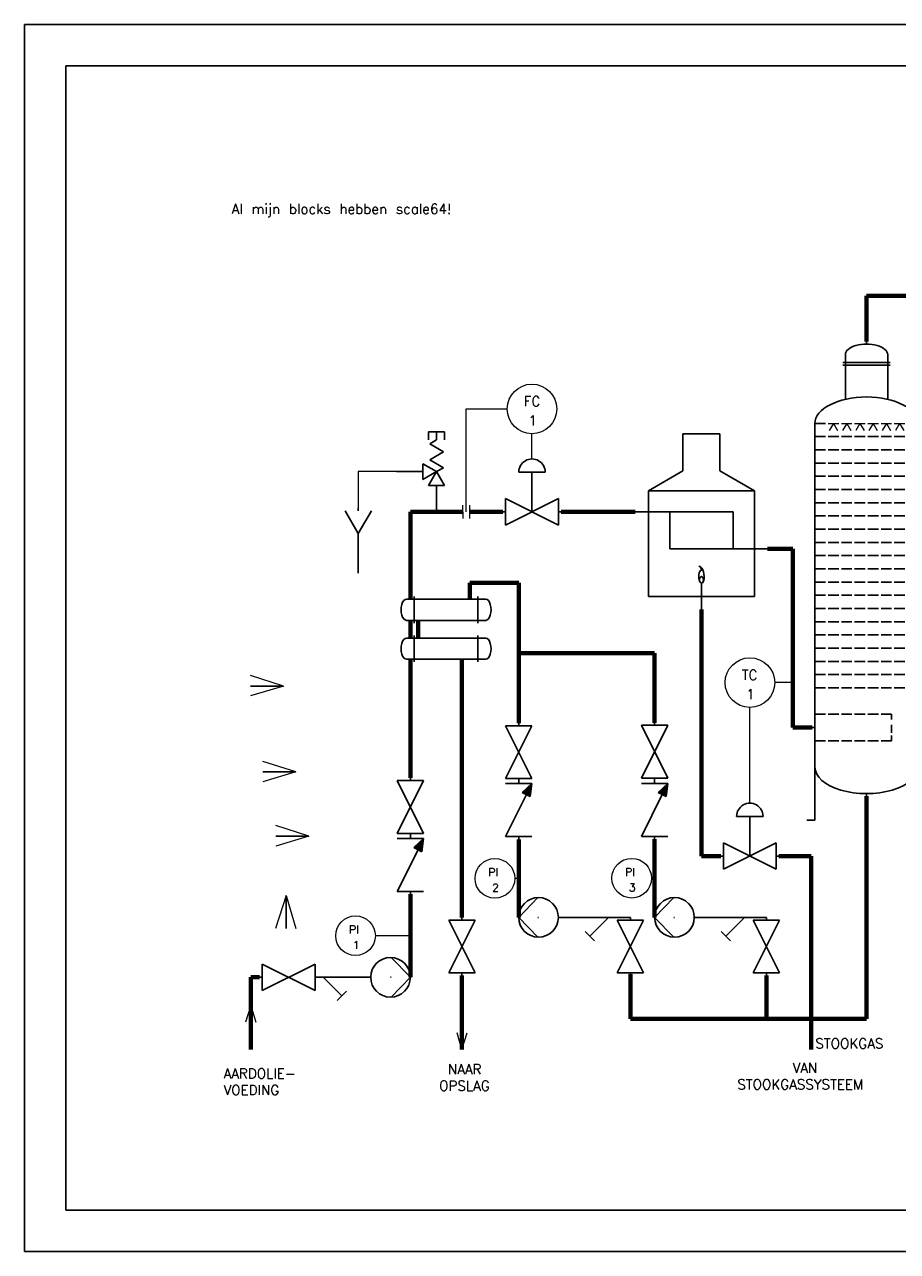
# Model space of a CAD drawing. Extents: x 0 to 420, y 0 to 297.
# Tile 1 of 2: x 0 to 211, y 0 to 297. Entities that reach past the tile are written whole.
import ezdxf

# ---------------------------------------------------------------- set-up
doc = ezdxf.new("R2010")
doc.units = 0
doc.header["$MEASUREMENT"] = 0
doc.layers.get('0').update_dxf_attribs({"linetype": 'CONTINUOUS'})
doc.layers.add('KADER25', color=3, linetype='CONTINUOUS')
doc.layers.add('KADER70', color=5, linetype='CONTINUOUS')
for name, color, linetype, lineweight in [('Omtrekslijn', 7, 'CONTINUOUS', 50), ('Proceslijn', 5, 'CONTINUOUS', 70), ('Tekst', 3, 'CONTINUOUS', 35)]:
    doc.layers.add(name, color=color, linetype=linetype, lineweight=lineweight)
doc.styles.get("Standard").update_dxf_attribs({"font": 'TXT.shx', "height": 3})

# ---------------------------------------------------------------- blocks, each defined once
blk = doc.blocks.new('04_NenWarmtewisselaar')
at = {"layer": 'KADER25', "color": 0}
for p, q in [((-12, 8), (-15, 8)), ((-12, 8), (-12, 9)), ((12, 8), (-12, 8)), ((-12, 8), (-12, 0)), ((12, 8), (12, 9)), ((12, 0), (12, 8)), ((12, 8), (15, 8)), ((-12, 0), (-15, 0)), ((-12, 0), (12, 0)), ((-12, 0), (-12, -1)), ((12, 0), (12, 0)), ((12, 0), (15, 0)), ((12, 0), (12, -1))]:
    blk.add_line(p, q, dxfattribs=at)
for centre, major_axis in [((-15, 4), (0, 4)), ((15, 4), (0, -4))]:
    blk.add_ellipse(centre, major_axis=major_axis, ratio=0.5, start_param=0, end_param=3.141593, dxfattribs=at)
blk = doc.blocks.new('04_NenFornuis')
at = {"layer": 'KADER25', "color": 0}
for p, q in [((-7.01, 47.5), (-7.01, 61.5)), ((7.01, 61.5), (-7.01, 61.5)), ((7.01, 47.5), (7.01, 61.5)), ((-20, 40), (-7.01, 47.5)), ((20, 40), (7.01, 47.5)), ((-20, 0), (-20, 40)), ((-20, 40), (20, 40)), ((20, 40), (20, 0)), ((-20, 32), (-25, 32)), ((-20, 32), (12, 32)), ((-12, 18), (-12, 32)), ((12, 32), (12, 18)), ((12, 18), (-12, 18)), ((12, 18), (20, 18)), ((20, 18), (25, 18)), ((0, 0), (0, 5)), ((20, 0), (-20, 0)), ((0, 0), (0, -5))]:
    blk.add_line(p, q, dxfattribs=at)
for centre, major_axis, ratio, start_param, end_param in [((0, 7.5), (0, -2.5), 0.395368, 3.027106, 6.283185), ((-0.49, 8.22), (0.49, -3.22), 0.442287, 0, 3.141593), ((-0.49, 9.47), (-0.49, 1.97), 0.356881, 4.885896, 6.283185)]:
    blk.add_ellipse(centre, major_axis=major_axis, ratio=ratio, start_param=start_param, end_param=end_param, dxfattribs=at)
blk.add_ellipse((0, 6.25), major_axis=(0, -1.25), ratio=0.59927, dxfattribs=at)
blk = doc.blocks.new('04_KlepMetRegelaar')
at = {"layer": 'KADER25', "color": 0}
for p, q in [((11, 15), (6, 15)), ((11, 0), (11, 15)), ((11, 15), (16, 15)), ((1, 5), (1, 0)), ((1, -5), (21, 5)), ((21, -5), (1, 5)), ((21, 0), (21, 5)), ((1, 0), (0, 0)), ((1, 0), (1, -5)), ((22, 0), (21, 0)), ((21, 0), (21, -5))]:
    blk.add_line(p, q, dxfattribs=at)
blk.add_ellipse((11, 15), major_axis=(5, 0), ratio=1, start_param=0, end_param=3.141593, dxfattribs=at)
blk = doc.blocks.new('04_Klep')
at = {"layer": 'KADER25', "color": 0}
for p, q in [((1, 5), (1, 0)), ((1, -5), (21, 5)), ((21, -5), (1, 5)), ((21, 0), (21, 5)), ((1, 0), (0, 0)), ((1, 0), (1, -5)), ((22, 0), (21, 0)), ((21, 0), (21, -5))]:
    blk.add_line(p, q, dxfattribs=at)
blk = doc.blocks.new('04_Y_filter')
at = {"layer": 'KADER25', "color": 0}
for p, q in [((1, 0), (-1, 0)), ((19, 0), (1, 0)), ((1, 0), (8.07, -7.07)), ((8.07, -7.07), (6.3, -8.84)), ((8.07, -7.07), (9.84, -5.3))]:
    blk.add_line(p, q, dxfattribs=at)
blk = doc.blocks.new('04_NenPomp')
at = {"layer": 'KADER25', "color": 0}
for p, q in [((15, 0), (7.74, 7.5)), ((0, 0), (-1, 0)), ((7.5, 0), (7.74, 0)), ((7.74, 0), (7.5, 0)), ((7.5, 0), (7.5, 0)), ((7.5, 0), (7.5, 0)), ((7.74, -7.5), (15, 0)), ((15, 0), (15, 0))]:
    blk.add_line(p, q, dxfattribs=at)
blk.add_circle((7.5, 0), 7.5, dxfattribs=at)
blk = doc.blocks.new('04_Funnel')
at = {"layer": 'KADER25', "color": 0}
for p, q in [((0, -1), (0, 0)), ((0, -9.66), (-5, -1)), ((0, -9.66), (5, -1)), ((0, -9.66), (0, -24.66))]:
    blk.add_line(p, q, dxfattribs=at)
blk = doc.blocks.new('04_Overdrukventiel_2')
at = {"color": 0}
for p, q in [((-3, 27.2), (-3, 30.2)), ((-3, 30.2), (0, 30.2)), ((0, 27.2), (0, 30.2)), ((0, 30.2), (3, 30.2)), ((3, 30.2), (3, 27.2)), ((-2.6, 25.7), (0, 27.2)), ((2.6, 22.7), (-2.6, 25.7)), ((-2.6, 19.7), (2.6, 22.7)), ((2.6, 16.7), (-2.6, 19.7)), ((-15.2, 15.2), (-5.2, 15.2)), ((-5.2, 18.2), (0, 15.2)), ((-5.2, 12.2), (-5.2, 18.2)), ((0, 15.2), (-5.2, 12.2)), ((-3, 10), (0, 15.2)), ((2.6, 16.7), (0, 15.2)), ((0, 15.2), (3, 10)), ((3, 10), (-3, 10)), ((0, 0), (0, 10))]:
    blk.add_line(p, q, dxfattribs=at)
blk = doc.blocks.new('04_Terugslagklep2')
at = {"layer": 'Omtrekslijn', "lineweight": -2}
blk.add_hatch(color=256, dxfattribs=at).paths.add_polyline_path([(16.04, -4.39), (21, -5), (17.59, -1.34)])
at = {"layer": 'KADER25', "color": 0}
for p, q in [((1, 5), (1, 0)), ((16.8, -2.9), (1, 5)), ((21, 0), (21, 5)), ((1, 0), (0, 0)), ((1, 0), (1, -5)), ((22, 0), (21, 0)), ((21, 0), (21, -5)), ((17.59, -1.34), (16.04, -4.39)), ((21, -5), (16.04, -4.39)), ((21, -5), (17.59, -1.34))]:
    blk.add_line(p, q, dxfattribs=at)
blk = doc.blocks.new('04_Pijl2')
at = {"layer": 'Omtrekslijn', "linetype": 'ByBlock', "lineweight": 0}
for p, q in [((39.55, 91.25), (29.55, 94.45)), ((29.55, 91.25), (39.55, 91.25)), ((39.55, 91.25), (29.55, 88.24)), ((39.55, 91.25), (29.55, 91.25))]:
    blk.add_line(p, q, dxfattribs=at)
blk = doc.blocks.new('04_Destillatiekolom3')
at = {"layer": 'KADER25', "color": 0}
for p, q in [((0, -0.8), (0, 0)), ((-6.4, -6.4), (-7.2, -6.4)), ((-6.4, -7.2), (-7.2, -7.2)), ((-6.4, -4), (-6.4, -17.5)), ((-6.4, -4), (-6.4, -6.4)), ((-6.4, -6.4), (6.4, -6.4)), ((-6.4, -6.4), (-6.4, -7.2)), ((-6.4, -7.2), (6.4, -7.2)), ((6.4, -4), (6.4, -17.5)), ((6.4, -6.4), (7.2, -6.4)), ((6.4, -7.2), (7.2, -7.2)), ((-15.6, -128.8), (-15.6, -24.8)), ((-15.6, -24.8), (-12.4, -24.8)), ((12.4, -24.8), (15.6, -24.8)), ((15.6, -128.8), (15.6, -24.8)), ((15.6, -24.8), (16.4, -24.8)), ((-15.6, -28.8), (-12.4, -28.8)), ((-11.6, -28.8), (-8.4, -28.8)), ((-7.6, -28.8), (-4.4, -28.8)), ((-3.6, -28.8), (-0.4, -28.8)), ((0.4, -28.8), (3.6, -28.8)), ((4.4, -28.8), (7.6, -28.8)), ((8.4, -28.8), (11.6, -28.8)), ((12.4, -28.8), (15.6, -28.8)), ((-15.6, -32.8), (-12.4, -32.8)), ((-11.6, -32.8), (-8.4, -32.8)), ((-7.6, -32.8), (-4.4, -32.8)), ((-3.6, -32.8), (-0.4, -32.8)), ((0.4, -32.8), (3.6, -32.8)), ((4.4, -32.8), (7.6, -32.8)), ((8.4, -32.8), (11.6, -32.8)), ((12.4, -32.8), (15.6, -32.8)), ((15.6, -32.8), (15.6, -32)), ((15.6, -32), (16.4, -32)), ((-15.6, -36.8), (-12.4, -36.8)), ((-11.6, -36.8), (-8.4, -36.8)), ((-7.6, -36.8), (-4.4, -36.8)), ((-3.6, -36.8), (-0.4, -36.8)), ((0.4, -36.8), (3.6, -36.8)), ((4.4, -36.8), (7.6, -36.8)), ((8.4, -36.8), (11.6, -36.8)), ((12.4, -36.8), (15.6, -36.8)), ((-15.6, -40.8), (-12.4, -40.8)), ((-11.6, -40.8), (-8.4, -40.8)), ((-7.6, -40.8), (-4.4, -40.8)), ((-3.6, -40.8), (-0.4, -40.8)), ((0.4, -40.8), (3.6, -40.8)), ((4.4, -40.8), (7.6, -40.8)), ((8.4, -40.8), (11.6, -40.8)), ((12.4, -40.8), (15.6, -40.8)), ((15.6, -40.8), (15.66, -40)), ((15.66, -40), (16.46, -40)), ((-15.6, -44.8), (-12.4, -44.8)), ((-11.6, -44.8), (-8.4, -44.8)), ((-7.6, -44.8), (-4.4, -44.8)), ((-3.6, -44.8), (-0.4, -44.8)), ((0.4, -44.8), (3.6, -44.8)), ((4.4, -44.8), (7.6, -44.8)), ((8.4, -44.8), (11.6, -44.8)), ((12.4, -44.8), (15.6, -44.8)), ((15.6, -48.8), (15.6, -46.8)), ((15.6, -46.8), (16.4, -46.8)), ((-15.6, -48.8), (-12.4, -48.8)), ((-11.6, -48.8), (-8.4, -48.8)), ((-7.6, -48.8), (-4.4, -48.8)), ((-3.6, -48.8), (-0.4, -48.8)), ((0.4, -48.8), (3.6, -48.8)), ((4.4, -48.8), (7.6, -48.8)), ((8.4, -48.8), (11.6, -48.8)), ((12.4, -48.8), (15.6, -48.8)), ((-15.6, -52.8), (-12.4, -52.8)), ((-11.6, -52.8), (-8.4, -52.8)), ((-7.6, -52.8), (-4.4, -52.8)), ((-3.6, -52.8), (-0.4, -52.8)), ((0.4, -52.8), (3.6, -52.8)), ((4.4, -52.8), (7.6, -52.8)), ((8.4, -52.8), (11.6, -52.8)), ((12.4, -52.8), (15.6, -52.8)), ((-15.6, -56.8), (-12.4, -56.8)), ((-11.6, -56.8), (-8.4, -56.8)), ((-7.6, -56.8), (-4.4, -56.8)), ((-3.6, -56.8), (-0.4, -56.8)), ((0.4, -56.8), (3.6, -56.8)), ((4.4, -56.8), (7.6, -56.8)), ((8.4, -56.8), (11.6, -56.8)), ((12.4, -56.8), (15.6, -56.8)), ((-15.6, -60.8), (-12.4, -60.8)), ((-11.6, -60.8), (-8.4, -60.8)), ((-7.6, -60.8), (-4.4, -60.8)), ((-3.6, -60.8), (-0.4, -60.8)), ((0.4, -60.8), (3.6, -60.8)), ((4.4, -60.8), (7.6, -60.8)), ((8.4, -60.8), (11.6, -60.8)), ((12.4, -60.8), (15.6, -60.8)), ((-15.6, -64.8), (-12.4, -64.8)), ((-11.6, -64.8), (-8.4, -64.8)), ((-7.6, -64.8), (-4.4, -64.8)), ((-3.6, -64.8), (-0.4, -64.8)), ((0.4, -64.8), (3.6, -64.8)), ((4.4, -64.8), (7.6, -64.8)), ((8.4, -64.8), (11.6, -64.8)), ((12.4, -64.8), (15.6, -64.8)), ((-15.6, -68.8), (-12.4, -68.8)), ((-11.6, -68.8), (-8.4, -68.8)), ((-7.6, -68.8), (-4.4, -68.8)), ((-3.6, -68.8), (-0.4, -68.8)), ((0.4, -68.8), (3.6, -68.8)), ((4.4, -68.8), (7.6, -68.8)), ((8.4, -68.8), (11.6, -68.8)), ((12.4, -68.8), (15.6, -68.8)), ((-15.6, -72.8), (-12.4, -72.8)), ((-11.6, -72.8), (-8.4, -72.8)), ((-7.6, -72.8), (-4.4, -72.8)), ((-3.6, -72.8), (-0.4, -72.8)), ((0.4, -72.8), (3.6, -72.8)), ((4.4, -72.8), (7.6, -72.8)), ((8.4, -72.8), (11.6, -72.8)), ((12.4, -72.8), (15.6, -72.8)), ((15.6, -72.8), (15.6, -71.2)), ((15.6, -71.2), (16.4, -71.2)), ((-15.6, -76.8), (-12.4, -76.8)), ((-11.6, -76.8), (-8.4, -76.8)), ((-7.6, -76.8), (-4.4, -76.8)), ((-3.6, -76.8), (-0.4, -76.8)), ((0.4, -76.8), (3.6, -76.8)), ((4.4, -76.8), (7.6, -76.8)), ((8.4, -76.8), (11.6, -76.8)), ((12.4, -76.8), (15.6, -76.8)), ((-15.6, -80.8), (-12.4, -80.8)), ((-11.6, -80.8), (-8.4, -80.8)), ((-7.6, -80.8), (-4.4, -80.8)), ((-3.6, -80.8), (-0.4, -80.8)), ((0.4, -80.8), (3.6, -80.8)), ((4.4, -80.8), (7.6, -80.8)), ((8.4, -80.8), (11.6, -80.8)), ((12.4, -80.8), (15.6, -80.8)), ((-15.6, -84.8), (-12.4, -84.8)), ((-11.6, -84.8), (-8.4, -84.8)), ((-7.6, -84.8), (-4.4, -84.8)), ((-3.6, -84.8), (-0.4, -84.8)), ((0.4, -84.8), (3.6, -84.8)), ((4.4, -84.8), (7.6, -84.8)), ((8.4, -84.8), (11.6, -84.8)), ((12.4, -84.8), (15.6, -84.8)), ((-15.6, -88.8), (-12.4, -88.8)), ((-11.6, -88.8), (-8.4, -88.8)), ((-7.6, -88.8), (-4.4, -88.8)), ((-3.6, -88.8), (-0.4, -88.8)), ((0.4, -88.8), (3.6, -88.8)), ((4.4, -88.8), (7.6, -88.8)), ((8.4, -88.8), (11.6, -88.8)), ((12.4, -88.8), (15.6, -88.8)), ((-15.6, -92.8), (-12.4, -92.8)), ((-11.6, -92.8), (-8.4, -92.8)), ((-7.6, -92.8), (-4.4, -92.8)), ((-3.6, -92.8), (-0.4, -92.8)), ((0.4, -92.8), (3.6, -92.8)), ((4.4, -92.8), (7.6, -92.8)), ((8.4, -92.8), (11.6, -92.8)), ((12.4, -92.8), (15.6, -92.8)), ((-15.6, -96.8), (-12.4, -96.8)), ((-11.6, -96.8), (-8.4, -96.8)), ((-7.6, -96.8), (-4.4, -96.8)), ((-3.6, -96.8), (-0.4, -96.8)), ((0.4, -96.8), (3.6, -96.8)), ((4.4, -96.8), (7.6, -96.8)), ((8.4, -96.8), (11.6, -96.8)), ((12.4, -96.8), (15.6, -96.8)), ((15.6, -100.8), (15.6, -99.2)), ((15.6, -99.2), (16.4, -99.2)), ((-15.6, -100.8), (-12.4, -100.8)), ((-11.6, -100.8), (-8.4, -100.8)), ((-7.6, -100.8), (-4.4, -100.8)), ((-3.6, -100.8), (-0.4, -100.8)), ((0.4, -100.8), (3.6, -100.8)), ((4.4, -100.8), (7.6, -100.8)), ((8.4, -100.8), (11.6, -100.8)), ((12.4, -100.8), (15.6, -100.8)), ((-15.6, -104.8), (-12.4, -104.8)), ((-15.6, -104.8), (-15.6, -116.8)), ((-11.6, -104.8), (-8.4, -104.8)), ((-7.6, -104.8), (-4.4, -104.8)), ((-3.6, -104.8), (-0.4, -104.8)), ((0.4, -104.8), (3.6, -104.8)), ((4.4, -104.8), (7.6, -104.8)), ((8.4, -104.8), (11.6, -104.8)), ((12.4, -104.8), (15.6, -104.8)), ((-15.6, -116.8), (-15.6, -112.8)), ((-15.6, -112.8), (-12.4, -112.8)), ((-11.6, -112.8), (-8.4, -112.8)), ((-7.6, -112.8), (-4.4, -112.8)), ((-3.6, -112.8), (-0.4, -112.8)), ((0.4, -112.8), (3.6, -112.8)), ((4.4, -112.8), (7.6, -112.8)), ((7.6, -112.8), (7.6, -114.4)), ((-15.6, -116.8), (-16.4, -116.8)), ((7.6, -118.4), (7.6, -116)), ((-15.6, -120.8), (-12.4, -120.8)), ((-11.6, -120.8), (-8.4, -120.8)), ((-7.6, -120.8), (-4.4, -120.8)), ((-3.6, -120.8), (-0.4, -120.8)), ((0.4, -120.8), (3.6, -120.8)), ((4.4, -120.8), (7.6, -120.8)), ((7.6, -120.8), (7.6, -119.2)), ((15.6, -128.8), (15.6, -123.2)), ((15.6, -123.2), (16.4, -123.2)), ((-15.6, -128.8), (-15.6, -144.8)), ((15.6, -128.8), (15.6, -144.8)), ((0, -136.8), (0, -137.6)), ((15.6, -136.8), (14, -136.8)), ((-15.6, -144.8), (-18, -144.8)), ((15.6, -144.8), (18, -144.8))]:
    blk.add_line(p, q, dxfattribs=at)
at = {"layer": 'KADER25', "color": 0, "linetype": 'ByBlock', "lineweight": 0}
for p, q in [((-11.6, -24.8), (-8.4, -24.8)), ((-7.6, -24.8), (-4.4, -24.8)), ((-3.6, -24.8), (-0.4, -24.8)), ((0.4, -24.8), (3.6, -24.8)), ((4.4, -24.8), (7.6, -24.8)), ((8.4, -24.8), (11.6, -24.8))]:
    blk.add_line(p, q, dxfattribs=at)
at = {"layer": 'KADER25', "color": 0}
for centre, major_axis, ratio, start_param, end_param in [((0, -4), (6.4, 0), 0.5, 0, 3.141593), ((0, -24.8), (-15.6, 0), 0.512821, 3.141593, 6.283185), ((0, -128.8), (-15.6, 0), 0.512821, 0, 3.141593)]:
    blk.add_ellipse(centre, major_axis=major_axis, ratio=ratio, start_param=start_param, end_param=end_param, dxfattribs=at)
at = {"layer": 'Omtrekslijn', "linetype": 'ByBlock', "lineweight": 0}
for p, q in [((-10, -24.8), (-11.25, -26.97)), ((-10, -24.8), (-8.75, -26.97)), ((-6, -24.8), (-7.25, -26.97)), ((-6, -24.8), (-4.75, -26.97)), ((-2, -24.8), (-3.25, -26.97)), ((-2, -24.8), (-0.75, -26.97)), ((2, -24.8), (0.75, -26.97)), ((2, -24.8), (3.25, -26.97)), ((6, -24.8), (4.75, -26.97)), ((6, -24.8), (7.25, -26.97)), ((10, -24.8), (8.75, -26.97)), ((10, -24.8), (11.25, -26.97))]:
    blk.add_line(p, q, dxfattribs=at)

msp = doc.modelspace()

# ---------------------------------------------------------------- linework, layer by layer
msp.add_line((94.31, 152.77), (95.27, 152.77))
at = {"layer": 'KADER25'}
for p, q in [((0, 0), (0, 297)), ((0, 297), (420, 297)), ((420, 0), (0, 0))]:
    msp.add_line(p, q, dxfattribs=at)
at = {"layer": 'KADER70'}
for p, q in [((10, 10), (10, 287)), ((10, 287), (410, 287)), ((410, 10), (10, 10))]:
    msp.add_line(p, q, dxfattribs=at)
at = {"layer": 'Omtrekslijn', "lineweight": 0}
for p, q in [((106.02, 179.04), (106.02, 180.64)), ((106.02, 179.04), (106.02, 177.44)), ((107.62, 180.64), (107.62, 177.44)), ((119.56, 90.31), (118.61, 90.31)), ((152.46, 90.35), (151.71, 90.35))]:
    msp.add_line(p, q, dxfattribs=at)
for centre, radius in [((122.78, 203.96), 6), ((175.5, 137.7), 6), ((113.81, 90.31), 4.8), ((146.91, 90.35), 4.8), ((80.08, 76.43), 4.8)]:
    msp.add_circle(centre, radius, dxfattribs=at)
at = {"layer": 'Proceslijn'}
for p, q in [((234.69, 231.3), (203.72, 231.3)), ((203.72, 231.3), (203.72, 220.28)), ((93.35, 157.89), (93.35, 179.04)), ((93.35, 179.04), (106.02, 179.04)), ((107.62, 179.04), (115.74, 179.04)), ((129.82, 179.04), (147.78, 179.04)), ((185.9, 170.08), (179.78, 170.08)), ((185.9, 126.84), (185.9, 170.08)), ((107.75, 157.89), (107.75, 161.83)), ((107.75, 161.83), (119.56, 161.83)), ((119.56, 161.83), (119.56, 127.9)), ((163.78, 155.36), (163.78, 95.72)), ((93.35, 152.77), (93.35, 148.46)), ((95.27, 152.77), (95.27, 148.46)), ((93.35, 114.65), (93.35, 143.34)), ((105.83, 143.34), (105.83, 80.87)), ((119.56, 144.86), (152.46, 144.86)), ((152.46, 144.86), (152.46, 128)), ((190.6, 126.84), (185.9, 126.84)), ((203.72, 56.33), (203.72, 110.2)), ((119.56, 99.74), (119.56, 80.87)), ((152.46, 80.87), (152.46, 99.84)), ((163.78, 95.72), (168.46, 95.72)), ((182.54, 95.72), (190.32, 95.72)), ((190.32, 95.72), (190.32, 48.91)), ((93.35, 66.37), (93.35, 86.49)), ((56.87, 66.37), (54.74, 66.37)), ((54.74, 66.37), (54.74, 48.91)), ((105.83, 66.79), (105.83, 48.91)), ((146.6, 67.11), (146.6, 56.33)), ((179.5, 66.79), (179.5, 56.33)), ((146.6, 56.33), (203.72, 56.33))]:
    msp.add_line(p, q, dxfattribs=at)
at = {"layer": 'Proceslijn', "lineweight": 0}
for p, q in [((106.82, 179.04), (106.82, 203.96)), ((106.82, 203.96), (116.78, 203.96)), ((122.78, 191.84), (122.78, 197.96)), ((89.96, 188.77), (80.74, 188.77)), ((80.74, 188.77), (80.74, 179.94)), ((185.9, 137.7), (181.5, 137.7)), ((175.5, 108.52), (175.5, 131.7)), ((93.35, 76.43), (84.88, 76.43))]:
    msp.add_line(p, q, dxfattribs=at)
at = {"layer": 'Proceslijn', "lineweight": -2}
for p, q in [((142.6, 80.87), (146.6, 80.87)), ((175.5, 80.87), (179.5, 80.87))]:
    msp.add_line(p, q, dxfattribs=at)

# ---------------------------------------------------------------- block references
at = {"xscale": 0.6400000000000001, "yscale": 0.6400000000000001, "zscale": 0.6400000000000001}
msp.add_blockref('04_Overdrukventiel_2', (99.69, 179.04), dxfattribs=at)
at = {"layer": 'Omtrekslijn', "lineweight": -2, "xscale": 0.8, "yscale": 0.8, "zscale": 0.8}
for name, p in [('04_Destillatiekolom3', (203.72, 220.28)), ('04_Pijl2', (31.04, 63.87)), ('04_Pijl2', (34.01, 43.07)), ('04_Pijl2', (37.18, 27.54))]:
    msp.add_blockref(name, p, dxfattribs=at)
at = {"layer": 'Omtrekslijn', "xscale": 0.6400000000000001, "yscale": 0.6400000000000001, "zscale": 0.6400000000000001}
for name, p in [('04_NenFornuis', (163.78, 158.56)), ('04_KlepMetRegelaar', (115.74, 179.04)), ('04_Funnel', (80.74, 179.94)), ('04_NenWarmtewisselaar', (101.99, 152.77)), ('04_NenWarmtewisselaar', (101.99, 143.34)), ('04_KlepMetRegelaar', (168.46, 95.72)), ('04_Klep', (56.87, 66.37)), ('04_NenPomp', (83.75, 66.37))]:
    msp.add_blockref(name, p, dxfattribs=at)
for name, p, rotation in [('04_Klep', (119.56, 113.82), 90), ('04_Klep', (152.46, 113.92), 90), ('04_Klep', (93.35, 100.57), 90), ('04_NenPomp', (129.16, 80.87), 180), ('04_NenPomp', (162.06, 80.87), 180), ('04_Klep', (105.83, 66.79), 90), ('04_Klep', (146.6, 66.79), 90), ('04_Klep', (179.5, 66.79), 90)]:
    msp.add_blockref(name, p, dxfattribs=dict(at, rotation=rotation))
at = {"layer": 'Omtrekslijn', "lineweight": -2}
for name, p, xscale, yscale, zscale, rotation in [('04_Terugslagklep2', (119.56, 99.84), 0.6400000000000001, 0.6400000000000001, 0.6400000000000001, 90), ('04_Terugslagklep2', (152.46, 99.84), 0.6400000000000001, 0.6400000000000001, 0.6400000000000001, 90), ('04_Terugslagklep2', (93.35, 86.49), 0.6400000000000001, 0.6400000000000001, 0.6400000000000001, 90), ('04_Pijl2', (136.27, 54.51), 0.8, 0.8, 0.8, 90), ('04_Pijl2', (91.24, 43.68), 0.4, 0.4, 0.4, 90), ('04_Pijl2', (69.34, 64.73), 0.4, 0.4, 0.4, 270)]:
    msp.add_blockref(name, p, dxfattribs=dict(at, xscale=xscale, yscale=yscale, zscale=zscale, rotation=rotation))
at = {"layer": 'Proceslijn', "yscale": 0.6400000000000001, "zscale": 0.6400000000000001}
for p, xscale in [((141.96, 80.87), -0.6400000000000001), ((174.86, 80.87), -0.6400000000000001), ((71.59, 66.37), 0.6400000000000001)]:
    msp.add_blockref('04_Y_filter', p, dxfattribs=dict(at, xscale=xscale))

# ---------------------------------------------------------------- texts
at = {"layer": 'KADER25'}
msp.add_text('Al mijn blocks hebben scale64!', height=2.4, dxfattribs=at).set_placement((50.13, 251.18))
at = {"layer": 'Tekst', "lineweight": 0}
for s, height, p in [('FC', 2.4, (120.79, 204.62)), (' 1', 2.4, (119.78, 199.96)), ('TC', 2.4, (173.51, 138.36)), (' 1', 2.4, (172.5, 133.7)), ('PI', 1.92, (112.21, 90.83)), ('PI', 1.92, (145.32, 90.88)), (' 3', 1.92, (144.51, 87.15)), (' 2', 1.92, (111.41, 87.11)), ('PI', 1.92, (78.49, 76.96)), (' 1', 1.92, (77.69, 73.23)), ('STOOKGAS', 2.4, (191.35, 49.14)), (' NAAR ', 2.4, (100.31, 42.91)), ('VAN', 2.4, (185.85, 43.24)), ('AARDOLIE-', 2.4, (48.16, 41.88)), ('STOOKGASSYSTEEM', 2.4, (172.46, 39.24)), ('VOEDING', 2.4, (48.16, 37.88)), ('OPSLAG', 2.4, (100.31, 38.91))]:
    msp.add_text(s, height=height, dxfattribs=at).set_placement(p)

doc.saveas('drawing.dxf')
